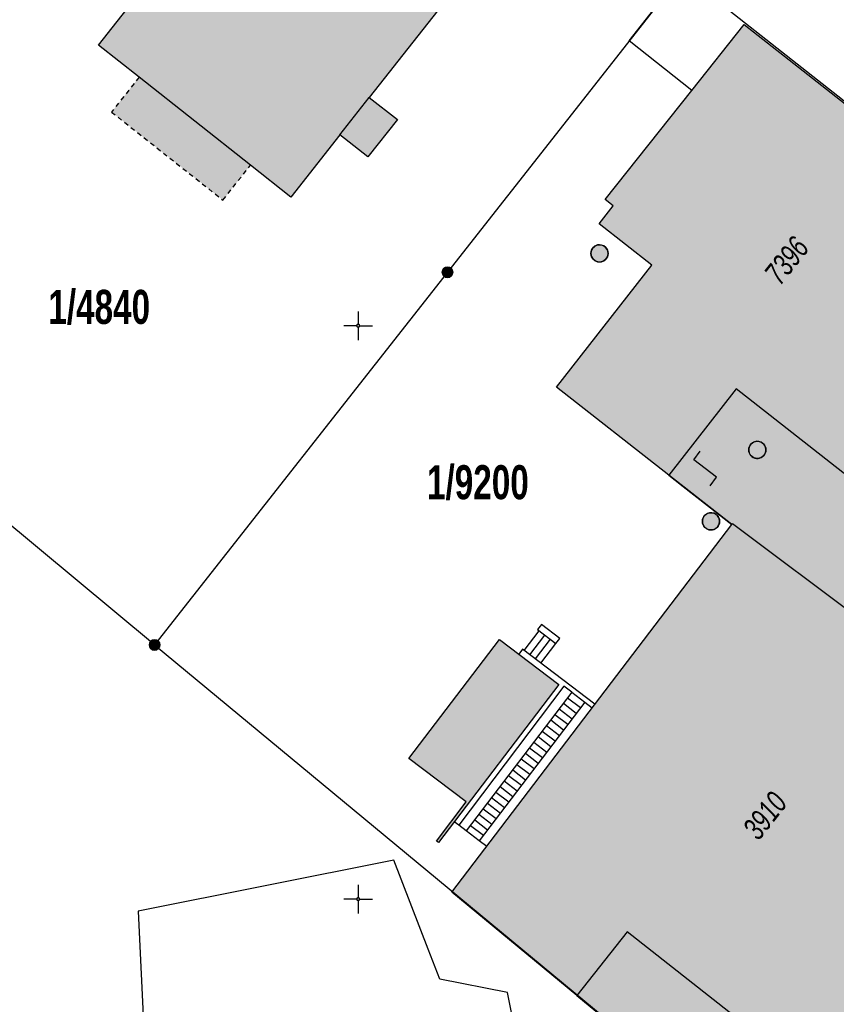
# Model space of a CAD drawing. Header units: metres. Extents: x 2695560 to 2696939, y 1260529 to 1262050.
# Tile 58 of 256: x 2695936 to 2695972, y 1260770 to 1260813. Entities that reach past the tile are written whole.
import ezdxf

# ---------------------------------------------------------------- set-up
doc = ezdxf.new("R2010")
doc.units = ezdxf.units.M
doc.linetypes.add('AUSGEZOGEN', pattern=[0])
doc.linetypes.add('VERDECKT2_S2', pattern=[0.36, 0.2, -0.16])
for name, color, linetype in [('XR$1$AV_Flächen (EO)', 7, 'AUSGEZOGEN'), ('XR$1$AV_Gebäudeflächen (BB)', 7, 'AUSGEZOGEN'), ('XR$1$AV_Gebäudeflächen (EO)', 7, 'AUSGEZOGEN'), ('XR$1$AV_Gebäudeflächen ut.', 7, 'AUSGEZOGEN'), ('XR$1$AV_Grenzpunkte', 7, 'AUSGEZOGEN'), ('XR$1$AV_Grundstück-Nr.', 7, 'AUSGEZOGEN'), ('XR$1$AV_Koordinatennetzpunkte', 7, 'AUSGEZOGEN'), ('XR$1$AV_Linien (BB)', 7, 'AUSGEZOGEN'), ('XR$1$AV_Linien (EO)', 7, 'AUSGEZOGEN'), ('XR$1$AV_Versicherung-Nr.', 7, 'AUSGEZOGEN'), ('XR$1$AW_LK_Schachtdeckel', 24, 'AUSGEZOGEN'), ('XR$1$AW_LK_Zwischenpunkt', 24, 'AUSGEZOGEN'), ('XR$1$Liegenschaftsgrenzen', 7, 'AUSGEZOGEN'), ('XR$1$PFAV', 255, 'AUSGEZOGEN'), ('XR$1$PFAW', 255, 'AUSGEZOGEN'), ('XR$1$RP_Abstandslinie', 7, 'AUSGEZOGEN')]:
    doc.layers.add(name, color=color, linetype=linetype)
doc.styles.add('ARIAL', font='arial.ttf')

# ---------------------------------------------------------------- blocks, each defined once
blk = doc.blocks.new('COMPLEXOBJECT_439')
at = {"layer": 'XR$1$AV_Linien (BB)', "color": 7, "linetype": 'AUSGEZOGEN', "transparency": 33554687}
blk.add_lwpolyline([(5950.969, 10759.316), (5954.762, 10760.053), (5954.772, 10765.677), (5957.3, 10766.971), (5956.52, 10770.929), (5953.559, 10771.508), (5953.055, 10772.814), (5951.557, 10776.692), (5940.409, 10774.47), (5940.663, 10768.996), (5936.853, 10768.227)], dxfattribs=at)
blk.add_arc((5940.425, 10760.767), 8.271, 115.5904, 126.6342, dxfattribs=at)
blk = doc.blocks.new('BAV15')
at = {"layer": 'XR$1$PFAV', "transparency": 33554687}
blk.add_hatch(color=7, dxfattribs=at).paths.add_polyline_path([(0.5, 0), (0.49, 0.101), (0.459, 0.197), (0.41, 0.286), (0.344, 0.362), (0.264, 0.424), (0.174, 0.469), (0.076, 0.494), (-0.025, 0.499), (-0.125, 0.484), (-0.22, 0.449), (-0.306, 0.395), (-0.379, 0.326), (-0.437, 0.243), (-0.477, 0.15), (-0.497, 0.051), (-0.497, -0.051), (-0.477, -0.15), (-0.437, -0.243), (-0.379, -0.326), (-0.306, -0.395), (-0.22, -0.449), (-0.125, -0.484), (-0.025, -0.499), (0.076, -0.494), (0.174, -0.469), (0.264, -0.424), (0.344, -0.362), (0.41, -0.286), (0.459, -0.197), (0.49, -0.101)])
at = {"color": 7, "transparency": 33554687}
for start, end in [(90, 270), (270, 90)]:
    blk.add_arc((0, 0), 0.5, start, end, dxfattribs=at)
at = {"layer": 'XR$1$PFAV', "transparency": 33554687}
blk.add_circle((0, 0), 0.5, dxfattribs=at)
blk = doc.blocks.new('BAV2041')
at = {"color": 7, "transparency": 33554687}
for p, q in [((0, 0.5), (0, 0.05)), ((-0.05, 0), (-0.5, 0)), ((0.05, 0), (0.5, 0)), ((0, -0.05), (0, -0.5))]:
    blk.add_line(p, q, dxfattribs=at)
blk.add_circle((0, 0), 0.05, dxfattribs=at)
for start, end in [(90, 270), (270, 90)]:
    blk.add_arc((0, 0), 0.05, start, end, dxfattribs=at)
blk = doc.blocks.new('BAW2093')
at = {"transparency": 33554687}
blk.add_lwpolyline([(-0.375, -0.5), (0, -0.5), (0, 0.5), (0.375, 0.5)], dxfattribs=at)
blk = doc.blocks.new('BAW2082')
at = {"layer": 'XR$1$PFAW', "transparency": 33554687}
blk.add_hatch(color=7, dxfattribs=at).paths.add_polyline_path([(0.509, -0.003), (0.499, 0.098), (0.469, 0.194), (0.42, 0.283), (0.354, 0.359), (0.274, 0.421), (0.183, 0.466), (0.085, 0.491), (-0.016, 0.496), (-0.116, 0.481), (-0.211, 0.446), (-0.297, 0.392), (-0.37, 0.323), (-0.428, 0.24), (-0.468, 0.147), (-0.488, 0.047), (-0.488, -0.054), (-0.468, -0.153), (-0.428, -0.246), (-0.37, -0.329), (-0.297, -0.398), (-0.211, -0.452), (-0.116, -0.487), (-0.016, -0.502), (0.085, -0.497), (0.183, -0.472), (0.274, -0.427), (0.354, -0.366), (0.42, -0.289), (0.469, -0.2), (0.499, -0.104)])
at = {"transparency": 33554687}
for start, end in [(91.1948, 268.8052), (268.8052, 91.1948)]:
    blk.add_arc((0.01, 0), 0.5, start, end, dxfattribs=at)
at = {"layer": 'XR$1$PFAW', "transparency": 33554687}
blk.add_circle((0.009, -0.003), 0.5, dxfattribs=at)

msp = doc.modelspace()

# ---------------------------------------------------------------- hatches: boundary and pattern name
at = {"layer": 'XR$1$AV_Gebäudeflächen (BB)', "true_color": 0xd2d2d2, "transparency": 33554687}
for points in [[(2695941.417, 1260810.646), (2695946.274, 1260806.808), (2695948.034, 1260805.418), (2695950.169, 1260808.128), (2695951.387, 1260807.168), (2695952.682, 1260808.796), (2695951.457, 1260809.761), (2695959.293, 1260819.705), (2695949.182, 1260827.694), (2695947.302, 1260825.311), (2695945.904, 1260825.189), (2695943.979, 1260822.749), (2695944.119, 1260821.313), (2695942.437, 1260819.148), (2695944.156, 1260817.772), (2695939.652, 1260812.041)], [(2695964.518, 1260793.299), (2695967.455, 1260797.051), (2695972.311, 1260793.25), (2695980.145, 1260803.259), (2695967.808, 1260812.935), (2695965.525, 1260810.059), (2695961.753, 1260805.306), (2695962.102, 1260805.029), (2695961.479, 1260804.244), (2695963.781, 1260802.442), (2695959.623, 1260797.13)], [(2695960.515, 1260770.606), (2695962.705, 1260773.388), (2695971.976, 1260766.091), (2695975.412, 1260770.456), (2695975.852, 1260770.11), (2695982.891, 1260779.053), (2695978.271, 1260782.69), (2695976.848, 1260783.81), (2695972.929, 1260786.975), (2695967.301, 1260791.186), (2695967.27, 1260791.145), (2695955.063, 1260775.112)], [(2695953.182, 1260780.945), (2695955.681, 1260779.043), (2695954.382, 1260777.337), (2695954.472, 1260777.274), (2695959.726, 1260784.159), (2695957.132, 1260786.133)]]:
    msp.add_hatch(color=254, dxfattribs=at).paths.add_polyline_path(points)
at = {"layer": 'XR$1$AV_Gebäudeflächen (EO)', "true_color": 0xebebeb, "transparency": 33554687}
msp.add_hatch(color=7, dxfattribs=at).paths.add_polyline_path([(2695940.215, 1260809.124), (2695945.071, 1260805.286), (2695946.274, 1260806.808), (2695941.417, 1260810.646)])
at = {"layer": 'XR$1$AV_Gebäudeflächen ut.', "true_color": 0xf5f5f5, "transparency": 33554687}
msp.add_hatch(color=7, dxfattribs=at).paths.add_polyline_path([(2695967.301, 1260791.186), (2695972.929, 1260786.975), (2695976.848, 1260783.81), (2695978.271, 1260782.69), (2695982.891, 1260779.053), (2695975.852, 1260770.11), (2695975.412, 1260770.456), (2695971.976, 1260766.091), (2695962.705, 1260773.388), (2695960.515, 1260770.606), (2695973.86, 1260759.61), (2695976.288, 1260762.696), (2695979.964, 1260767.368), (2695982.98, 1260771.2), (2695986.764, 1260776.005), (2695984.25, 1260777.985), (2695987.473, 1260782.078), (2695985.713, 1260783.467), (2695984.48, 1260781.905), (2695980.273, 1260785.226), (2695980.429, 1260785.423), (2695977.589, 1260787.675), (2695978.492, 1260789.181), (2695985.973, 1260798.639), (2695980.145, 1260803.259), (2695972.311, 1260793.25), (2695967.455, 1260797.051), (2695964.518, 1260793.299), (2695965.156, 1260792.8), (2695967.27, 1260791.145)])

# ---------------------------------------------------------------- linework, layer by layer
at = {"layer": 'XR$1$AV_Flächen (EO)', "color": 7, "linetype": 'VERDECKT2_S2', "transparency": 33554687}
msp.add_line((2695941.417, 1260810.646), (2695940.215, 1260809.124), dxfattribs=at)
at = {"layer": 'XR$1$AV_Flächen (EO)', "color": 7, "linetype": 'AUSGEZOGEN', "transparency": 33554687}
for p, q in [((2695946.274, 1260806.808), (2695941.417, 1260810.646)), ((2695965.156, 1260792.8), (2695967.27, 1260791.145)), ((2695967.27, 1260791.145), (2695967.301, 1260791.186))]:
    msp.add_line(p, q, dxfattribs=at)
at = {"layer": 'XR$1$AV_Flächen (EO)', "color": 7, "linetype": 'VERDECKT2_S2', "transparency": 33554687}
msp.add_lwpolyline([(2695940.215, 1260809.124), (2695945.071, 1260805.286), (2695946.274, 1260806.808)], dxfattribs=at)
at = {"layer": 'XR$1$AV_Flächen (EO)', "color": 7, "linetype": 'AUSGEZOGEN', "transparency": 33554687}
for points in [[(2695980.145, 1260803.259), (2695972.311, 1260793.25), (2695967.455, 1260797.051), (2695964.518, 1260793.299), (2695965.156, 1260792.8)], [(2695967.301, 1260791.186), (2695972.929, 1260786.975), (2695976.848, 1260783.81), (2695978.271, 1260782.69), (2695982.891, 1260779.053), (2695975.852, 1260770.11), (2695975.412, 1260770.456), (2695971.976, 1260766.091), (2695962.705, 1260773.388), (2695960.515, 1260770.606), (2695973.86, 1260759.61), (2695976.288, 1260762.696), (2695979.964, 1260767.368)]]:
    msp.add_lwpolyline(points, dxfattribs=at)
msp.add_lwpolyline([(2695959.597, 1260785.953), (2695959.767, 1260786.176), (2695958.971, 1260786.782), (2695958.801, 1260786.559), (2695959.597, 1260785.953)], close=True, dxfattribs=at)
at = {"layer": 'XR$1$AV_Linien (BB)', "color": 7, "linetype": 'AUSGEZOGEN', "transparency": 33554687}
for p, q in [((2695967.27, 1260791.145), (2695964.518, 1260793.299)), ((2695955.063, 1260775.112), (2695967.27, 1260791.145)), ((2695960.515, 1260770.606), (2695955.063, 1260775.112))]:
    msp.add_line(p, q, dxfattribs=at)
for points in [[(2695941.417, 1260810.646), (2695939.652, 1260812.041), (2695944.156, 1260817.772), (2695942.437, 1260819.148), (2695944.119, 1260821.313), (2695943.979, 1260822.749), (2695945.904, 1260825.189), (2695947.302, 1260825.311), (2695949.182, 1260827.694), (2695959.293, 1260819.705), (2695951.457, 1260809.761), (2695952.682, 1260808.796), (2695951.387, 1260807.168), (2695950.169, 1260808.128), (2695948.034, 1260805.418), (2695946.274, 1260806.808), (2695941.417, 1260810.646)], [(2695953.182, 1260780.945), (2695957.132, 1260786.133), (2695959.726, 1260784.159), (2695954.472, 1260777.274), (2695954.382, 1260777.337), (2695955.681, 1260779.043), (2695953.182, 1260780.945)]]:
    msp.add_lwpolyline(points, close=True, dxfattribs=at)
for points in [[(2695965.525, 1260810.059), (2695962.795, 1260812.226), (2695967.96, 1260818.8)], [(2695965.525, 1260810.059), (2695967.808, 1260812.935), (2695980.145, 1260803.259), (2695972.311, 1260793.25), (2695967.455, 1260797.051), (2695964.518, 1260793.299)], [(2695964.518, 1260793.299), (2695959.623, 1260797.13), (2695963.781, 1260802.442), (2695961.479, 1260804.244), (2695962.102, 1260805.029), (2695961.753, 1260805.306), (2695965.525, 1260810.059)], [(2695967.27, 1260791.145), (2695967.301, 1260791.186), (2695972.929, 1260786.975), (2695976.848, 1260783.81), (2695978.271, 1260782.69)], [(2695978.271, 1260782.69), (2695982.891, 1260779.053), (2695975.852, 1260770.11), (2695975.412, 1260770.456), (2695971.976, 1260766.091), (2695962.705, 1260773.388), (2695960.515, 1260770.606)]]:
    msp.add_lwpolyline(points, dxfattribs=at)
at = {"layer": 'XR$1$AV_Linien (EO)', "color": 7, "linetype": 'AUSGEZOGEN', "transparency": 33554687}
for p, q in [((2695950.169, 1260808.128), (2695951.457, 1260809.761)), ((2695958.219, 1260785.645), (2695958.873, 1260786.505)), ((2695958.46, 1260785.462), (2695959.114, 1260786.321)), ((2695958.701, 1260785.278), (2695959.356, 1260786.137)), ((2695958.943, 1260785.094), (2695959.597, 1260785.953)), ((2695960.292, 1260783.828), (2695955.689, 1260777.783)), ((2695960.107, 1260783.586), (2695960.672, 1260783.156)), ((2695960.292, 1260783.828), (2695960.857, 1260783.398)), ((2695960.857, 1260783.398), (2695956.253, 1260777.352)), ((2695959.739, 1260783.103), (2695960.304, 1260782.672)), ((2695959.923, 1260783.345), (2695960.488, 1260782.914)), ((2695960.857, 1260783.398), (2695961.183, 1260783.15)), ((2695959.555, 1260782.861), (2695960.119, 1260782.43)), ((2695959.187, 1260782.377), (2695959.751, 1260781.947)), ((2695959.371, 1260782.619), (2695959.935, 1260782.188)), ((2695958.819, 1260781.894), (2695959.383, 1260781.463)), ((2695959.003, 1260782.135), (2695959.567, 1260781.705)), ((2695958.45, 1260781.41), (2695959.015, 1260780.979)), ((2695958.634, 1260781.652), (2695959.199, 1260781.221)), ((2695958.082, 1260780.926), (2695958.646, 1260780.496)), ((2695958.266, 1260781.168), (2695958.831, 1260780.737)), ((2695957.898, 1260780.684), (2695958.462, 1260780.254)), ((2695957.53, 1260780.201), (2695958.094, 1260779.77)), ((2695957.714, 1260780.443), (2695958.278, 1260780.012)), ((2695957.161, 1260779.717), (2695957.726, 1260779.286)), ((2695957.346, 1260779.959), (2695957.91, 1260779.528)), ((2695956.793, 1260779.234), (2695957.358, 1260778.803)), ((2695956.977, 1260779.475), (2695957.542, 1260779.045)), ((2695956.609, 1260778.992), (2695957.174, 1260778.561)), ((2695956.241, 1260778.508), (2695956.805, 1260778.077)), ((2695956.425, 1260778.75), (2695956.989, 1260778.319)), ((2695955.369, 1260778.026), (2695955.165, 1260778.182)), ((2695955.689, 1260777.783), (2695955.369, 1260778.026)), ((2695955.873, 1260778.024), (2695956.437, 1260777.594)), ((2695956.057, 1260778.266), (2695956.621, 1260777.835)), ((2695956.253, 1260777.352), (2695955.689, 1260777.783)), ((2695956.579, 1260777.103), (2695956.253, 1260777.352))]:
    msp.add_line(p, q, dxfattribs=at)
for points in [[(2695961.298, 1260783.301), (2695958.147, 1260785.7), (2695957.984, 1260785.485)], [(2695960.292, 1260783.828), (2695959.95, 1260784.089), (2695955.369, 1260778.026)]]:
    msp.add_lwpolyline(points, dxfattribs=at)
at = {"layer": 'XR$1$Liegenschaftsgrenzen', "color": 7, "linetype": 'AUSGEZOGEN', "transparency": 33554687}
for q in [(2695921.75, 1260802.75), (2695973.86, 1260759.61)]:
    msp.add_line((2695942.09, 1260785.89), q, dxfattribs=at)
msp.add_lwpolyline([(2695967.96, 1260818.8), (2695954.87, 1260802.14), (2695942.09, 1260785.89)], dxfattribs=at)
at = {"layer": 'XR$1$RP_Abstandslinie', "color": 7, "linetype": 'AUSGEZOGEN', "transparency": 33554687}
msp.add_lwpolyline([(2696005.99, 1260782.95), (2695976, 1260806.59), (2695949.29, 1260827.62), (2695945.3, 1260830.761)], dxfattribs=at)

# ---------------------------------------------------------------- block references
at = {"layer": 'XR$1$AV_Grenzpunkte', "color": 7, "linetype": 'AUSGEZOGEN', "lineweight": -3, "transparency": 33554687, "xscale": 0.4549999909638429, "yscale": 0.4549999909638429}
for p in [(2695954.87, 1260802.14), (2695942.09, 1260785.89)]:
    msp.add_blockref('BAV15', p, dxfattribs=at)
at = {"layer": 'XR$1$AV_Koordinatennetzpunkte', "color": 7, "linetype": 'AUSGEZOGEN', "lineweight": -3, "transparency": 33554687, "xscale": 1.25, "yscale": 1.25}
for p in [(2695950.97, 1260799.81), (2695950.97, 1260774.81)]:
    msp.add_blockref('BAV2041', p, dxfattribs=at)
at = {"layer": 'XR$1$AV_Linien (BB)', "color": 7, "linetype": 'AUSGEZOGEN', "lineweight": -3, "transparency": 33554687}
msp.add_blockref('COMPLEXOBJECT_439', (2690000.97, 1249999.81), dxfattribs=at)
at = {"layer": 'XR$1$AW_LK_Schachtdeckel', "color": 24, "linetype": 'AUSGEZOGEN', "lineweight": -3, "transparency": 33554687, "xscale": 0.7499999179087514, "yscale": 0.7499999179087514}
msp.add_blockref('BAW2082', (2695961.493, 1260802.963), dxfattribs=at)
at = {"layer": 'XR$1$AW_LK_Schachtdeckel', "color": 24, "linetype": 'AUSGEZOGEN', "lineweight": -3, "transparency": 33554687}
for p, xscale, yscale, rotation in [((2695968.388, 1260794.391), 0.7499999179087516, 0.7499999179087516, 139.61633301), ((2695966.362, 1260791.273), 0.7499999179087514, 0.7499999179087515, 99.35147094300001)]:
    msp.add_blockref('BAW2082', p, dxfattribs=dict(at, xscale=xscale, yscale=yscale, rotation=rotation))
at = {"layer": 'XR$1$AW_LK_Zwischenpunkt', "color": 24, "linetype": 'AUSGEZOGEN', "lineweight": -3, "transparency": 33554687, "xscale": 1.250000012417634, "yscale": 1.250000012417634, "rotation": 52.855508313}
msp.add_blockref('BAW2093', (2695966.106, 1260793.581), dxfattribs=at)

# ---------------------------------------------------------------- texts
at = {"layer": 'XR$1$AV_Grundstück-Nr.', "color": 7, "transparency": 33554687, "char_height": 1.48491, "width": 4.98214, "attachment_point": 5, "style": 'ARIAL'}
for s, insert in [('\\A1;{\\fArial|i0|b1;\\H1.484908;\\W0.700000;\\C7;1/4840}\\P', (2695939.676, 1260800.608)), ('\\A1;{\\fArial|i0|b1;\\H1.484908;\\W0.700000;\\C7;1/9200}\\P', (2695956.195, 1260792.964))]:
    msp.add_mtext(s, dxfattribs=dict(at, insert=insert))
at = {"layer": 'XR$1$AV_Versicherung-Nr.', "color": 7, "transparency": 33554687, "char_height": 0.96842, "attachment_point": 5, "style": 'ARIAL'}
for s, insert, width, rotation in [('\\A1;{\\fArial|i1|b0;\\H0.968418;\\W0.700000;\\C7;7396}\\P', (2695969.664, 1260802.648), 2.46457, 51.5619), ('\\A1;{\\fArial|i1|b0;\\H0.968418;\\W0.700000;\\C7;3910}\\P', (2695968.718, 1260778.445), 2.45636, 51.7914)]:
    msp.add_mtext(s, dxfattribs=dict(at, insert=insert, width=width, rotation=rotation))

doc.saveas('drawing.dxf')
